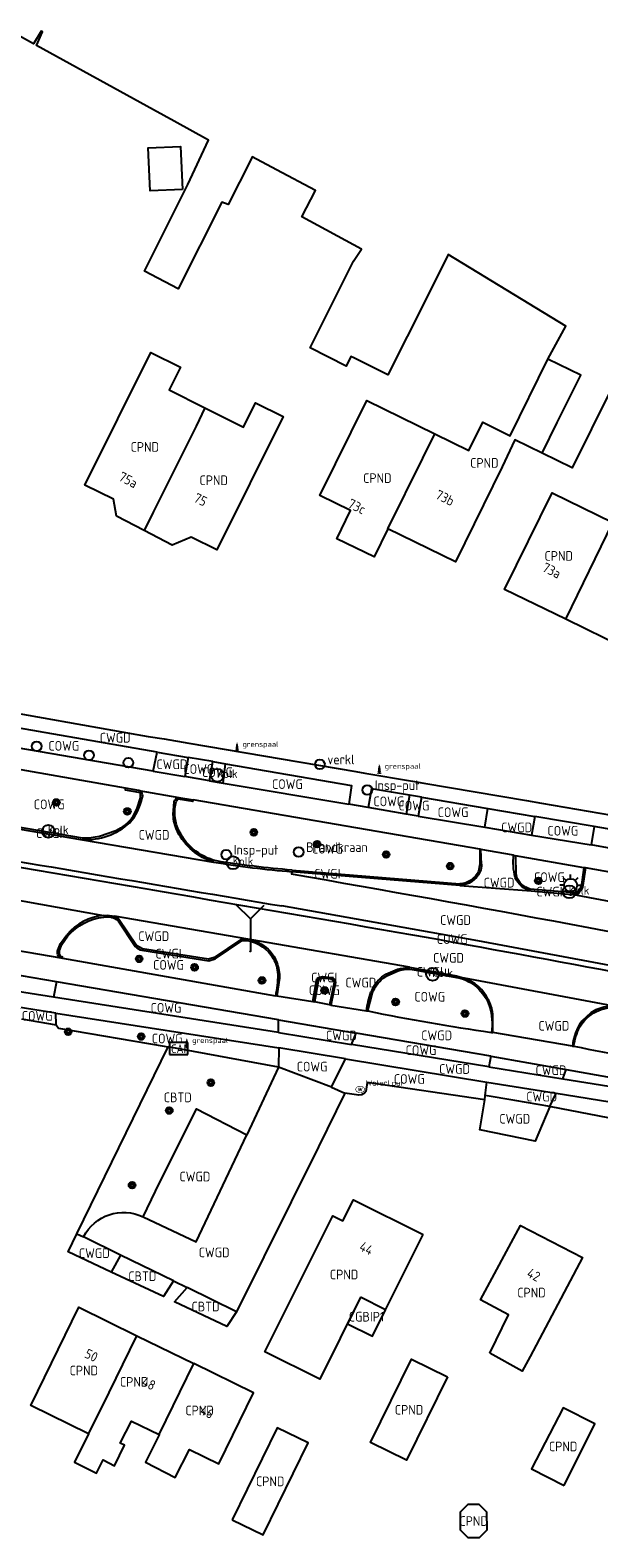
# Model space of a CAD drawing. Header units: metres. Extents: x 159597 to 163409, y 443622 to 446014.
# Tile 9 of 68: x 159872 to 159925, y 445752 to 445892. Entities that reach past the tile are written whole.
import ezdxf
from ezdxf.enums import TextEntityAlignment as Align

# ---------------------------------------------------------------- set-up
doc = ezdxf.new("R2010")
doc.units = ezdxf.units.M
doc.header["$LTSCALE"] = 4
doc.layers.get('0').update_dxf_attribs({"linetype": 'CONTINUOUS'})
for name, color, linetype in [('CBTD', 7, 'CONTINUOUS'), ('CGBIP1', 7, 'CONTINUOUS'), ('COWG', 7, 'CONTINUOUS'), ('CPND', 7, 'CONTINUOUS'), ('CWGD', 7, 'CONTINUOUS'), ('CWGI', 7, 'CONTINUOUS'), ('G_GBIP1', 2, 'ByLayer'), ('G_OTD', 32, 'CONTINUOUS'), ('G_OWG', 6, 'CONTINUOUS'), ('G_PND', 1, 'CONTINUOUS'), ('G_WGD', 7, 'CONTINUOUS'), ('G_WGI', 1, 'CONTINUOUS'), ('LVGO', 3, 'CONTINUOUS'), ('NAR', 7, 'CONTINUOUS'), ('PVGO', 102, 'CONTINUOUS')]:
    doc.layers.add(name, color=color, linetype=linetype)
for name, color, linetype, true_color in [('PBRD', 7, 'CONTINUOUS', 0xbd2877), ('PKST', 7, 'CONTINUOUS', 0xbd2877), ('PPAL', 7, 'CONTINUOUS', 0xbd2877), ('PPUT', 7, 'CONTINUOUS', 0xbd2877)]:
    doc.layers.add(name, color=color, linetype=linetype, true_color=true_color)
doc.styles.add('ISO', font='ISO')
doc.styles.get("Standard").update_dxf_attribs({"font": 'ISO'})
doc.linetypes.add('HAAG', pattern='A,0.25,-0.25,[151,BLOK.SHX,S=0.25,R=0,X=0,Y=0],-0.25,0.25', length=1)

# ---------------------------------------------------------------- blocks, each defined once
blk = doc.blocks.new('boom')
at = {"color": 0}
for radius in [0.315, 0.225, 0.135]:
    blk.add_circle((0, 0), radius, dxfattribs=at)
blk = doc.blocks.new('kolk')
at = {"color": 0}
blk.add_circle((0, 0), 0.6, dxfattribs=at)
at = {"color": 0, "linetype": 'Continuous', "style": 'ISO'}
blk.add_attdef('KOLK', (-0.04, -0.26), '', height=0.8, dxfattribs=at)
blk = doc.blocks.new('lichtmast')
at = {"color": 0}
for p, q in [((-0.6, 0), (-1, 0)), ((-0.71, 0.71), (-0.42, 0.42)), ((0, 0.6), (0, 1)), ((0.42, 0.42), (0.71, 0.71)), ((0.6, 0), (1, 0)), ((-0.42, -0.42), (-0.71, -0.71)), ((0, -0.6), (0, -1)), ((0.42, -0.42), (0.71, -0.71))]:
    blk.add_line(p, q, dxfattribs=at)
blk.add_circle((0, 0), 0.6, dxfattribs=at)
blk = doc.blocks.new('verklikker')
at = {"color": 0}
blk.add_circle((0, 0), 0.45, dxfattribs=at)
at = {"color": 0, "style": 'ISO'}
blk.add_attdef('VERKLIKKER', (0.7, 0), '', height=0.9, dxfattribs=at)
blk = doc.blocks.new('wegwijzer')
at = {"color": 0}
for q in [(-0.424, 1.424), (0.424, 1.424), (0, 0)]:
    blk.add_line((0, 1), q, dxfattribs=at)
blk = doc.blocks.new('verkeersbord-pl')
at = {"linetype": 'Continuous'}
blk.add_circle((0, 0), 0.03, dxfattribs=at)
blk = doc.blocks.new('grensmarkering')
at = {"linetype": 'ByBlock', "lineweight": -2}
h = blk.add_hatch(color=0, dxfattribs=at)
h.dxf.hatch_style = 1
h.paths.add_polyline_path([(0.09, 0.55, 0.219912), (0.05, 0.61, -0.457379), (0.04, 0.66, 2.245674), (-0.04, 0.66, -0.457379), (-0.05, 0.61, 0.219912), (-0.09, 0.55), (-0.15, 0.04), (-0.18, 0.04), (-0.18, 0.01, 0.018367), (-0.1, 0, -0.954633), (0.1, 0, 0.018367), (0.18, 0.01), (0.18, 0.04), (0.15, 0.04)])
at = {"linetype": 'ByBlock', "lineweight": -2, "true_color": 0x681648}
h = blk.add_hatch(color=219, dxfattribs=at)
h.dxf.hatch_style = 1
h.paths.add_polyline_path([(0.1, 0, 1), (-0.1, 0, 1)])
at = {"linetype": 'ByBlock', "lineweight": -2}
h = blk.add_hatch(color=0, dxfattribs=at)
h.dxf.hatch_style = 1
h.paths.add_polyline_path([(0.18, -0.04, -0.022381), (0.08, -0.06, -0.528879), (-0.08, -0.06, -0.022381), (-0.18, -0.04), (-0.18, -0.13, 0.083333), (0.18, -0.13)])
at = {"color": 0, "linetype": 'ByBlock', "lineweight": -2}
blk.add_attdef('GRENSMARKERING', (0.5, 0.35), '', height=0.5, dxfattribs=at)
blk = doc.blocks.new('klok')
at = {"color": 0}
blk.add_circle((0, 0), 0.45, dxfattribs=at)
at = {"style": 'ISO'}
blk.add_attdef('KLOK', (0.7, 0), '', height=0.9, dxfattribs=at)
blk = doc.blocks.new('verkeersteller')
at = {"color": 0}
blk.add_circle((0, 0), 0.45, dxfattribs=at)
blk = doc.blocks.new('schk-cai')
at = {"color": 0}
for p, q in [((0.86, 0.56), (-0.86, 0.56)), ((-0.86, 0.56), (-0.86, -0.56)), ((0.86, -0.56), (0.86, 0.56)), ((-0.86, -0.56), (0.86, -0.56))]:
    blk.add_line(p, q, dxfattribs=at)
at = {"color": 0, "linetype": 'Continuous', "style": 'ISO'}
blk.add_attdef('CAI', text='', height=0.8, dxfattribs=at).set_placement((-0.02, -0.03), align=Align.MIDDLE_CENTER)
blk = doc.blocks.new('brandkraan')
at = {"color": 0}
blk.add_circle((0, 0), 0.45, dxfattribs=at)
at = {"color": 0, "style": 'ISO'}
blk.add_attdef('BRANDKRAAN', (0.7, 0), '', height=0.9, dxfattribs=at)
blk = doc.blocks.new('waterleidingput')
at = {"linetype": 'ByBlock', "lineweight": -2}
h = blk.add_hatch(color=0, dxfattribs=at)
h.dxf.hatch_style = 1
edge = h.paths.add_edge_path()
edge.add_spline(control_points=[(0.44, 0), (0.44, 0.04), (0.43, 0.09), (0.36, 0.2), (0.28, 0.26), (0.09, 0.32), (-0.02, 0.33), (-0.22, 0.29), (-0.31, 0.24), (-0.42, 0.12), (-0.44, 0.06), (-0.44, -0.06), (-0.42, -0.12), (-0.33, -0.22), (-0.28, -0.26), (-0.1, -0.33), (0.04, -0.33), (0.27, -0.27), (0.37, -0.2), (0.43, -0.08), (0.44, -0.04), (0.44, 0)], knot_values=[0, 0, 0, 0, 0.380029, 0.380029, 1.118666, 1.118666, 1.857303, 1.857303, 2.59594, 2.59594, 3.13294, 3.13294, 3.66994, 3.66994, 4.20694, 4.20694, 5.079565, 5.079565, 5.952189, 5.952189, 6.283185, 6.283185, 6.283185, 6.283185], degree=3, periodic=0)
edge = h.paths.add_edge_path(flags=16)
edge.add_ellipse((0, 0), major_axis=(0.392, 0), ratio=0.689655, start_angle=0, end_angle=360)
h = blk.add_hatch(color=0, dxfattribs=at)
h.dxf.hatch_style = 1
h.paths.add_polyline_path([(-0.05, -0.09, -0.141608), (-0.09, -0.05), (-0.1, -0.09), (-0.17, 0.17), (-0.22, 0.17), (-0.13, -0.17), (-0.08, -0.17)])
at = {"linetype": 'ByBlock', "lineweight": -2, "true_color": 0x104b6e}
h = blk.add_hatch(color=156, dxfattribs=at)
h.dxf.hatch_style = 1
h.paths.add_polyline_path([(0.1, 0, 1), (-0.1, 0, 1)])
at = {"linetype": 'ByBlock', "lineweight": -2}
h = blk.add_hatch(color=0, dxfattribs=at)
h.dxf.hatch_style = 1
h.paths.add_polyline_path([(0.02, 0.17), (-0.03, 0.17), (-0.05, 0.09, -0.269854), (0.05, 0.09)])
h = blk.add_hatch(color=0, dxfattribs=at)
h.dxf.hatch_style = 1
h.paths.add_polyline_path([(0.23, 0.17), (0.17, 0.17), (0.1, -0.09), (0.09, -0.05, -0.141608), (0.05, -0.09), (0.07, -0.17), (0.12, -0.17)])
at = {"color": 0, "linetype": 'ByBlock', "lineweight": -2}
blk.add_attdef('WATERLEIDINGPUT', (0.5, 0.35), '', height=0.5, dxfattribs=at)

msp = doc.modelspace()

# ---------------------------------------------------------------- linework, layer by layer
at = {"layer": 'G_GBIP1', "transparency": 33554687}
msp.add_lwpolyline([(159902.486, 445773.926), (159901.264, 445771.474), (159903.582, 445770.319), (159904.805, 445772.772)], dxfattribs=at)
at = {"layer": 'G_OTD', "linetype": 'Continuous', "transparency": 33554687}
for points in [[(159919.856, 445860.988), (159921.515, 445864.027), (159910.605, 445870.676), (159908.596, 445866.653), (159905, 445859.518), (159901.867, 445861.096), (159901.59, 445861.235), (159901.135, 445860.341), (159897.816, 445862.017), (159901.832, 445870.059), (159902.566, 445871.185), (159897.033, 445874.176), (159898.301, 445876.62), (159894.691, 445878.557), (159892.436, 445879.767), (159892.295, 445879.489), (159890.187, 445875.321), (159889.608, 445875.549), (159885.563, 445867.508), (159882.441, 445869.131), (159886.454, 445877.189), (159888.367, 445881.31), (159885.191, 445883.06), (159883.266, 445884.12), (159872.421, 445890.093), (159872.989, 445891.339), (159872.852, 445891.422), (159872.139, 445890.248), (159869.851, 445891.508)], [(159885.954, 445876.731), (159882.957, 445876.593), (159882.773, 445880.589), (159885.77, 445880.727), (159885.954, 445876.731)], [(159940.519, 445849.721), (159935.898, 445852.282), (159933.195, 445846.863), (159930.676, 445848.053), (159933.331, 445853.672), (159933.373, 445853.762), (159925.675, 445858.116), (159922.105, 445850.886), (159919.306, 445852.267)], [(159876.175, 445779.816), (159884.619, 445797.175)], [(159885.124, 445775.439), (159884.198, 445773.983), (159879.354, 445776.26)], [(159890.982, 445772.567), (159890.065, 445771.225), (159885.226, 445773.5), (159886.389, 445774.819)]]:
    msp.add_lwpolyline(points, dxfattribs=at)
at = {"layer": 'G_OWG', "linetype": 'Continuous', "transparency": 33554687}
for points in [[(159888.46, 445821.862), (159888.773, 445823.633)], [(159889.734, 445821.646), (159889.957, 445823.431)], [(159907.007, 445820.518), (159906.717, 445818.769)], [(159908.141, 445820.325), (159907.828, 445818.581)], [(159871.037, 445799.764), (159874.232, 445799.209)], [(159874.232, 445799.209), (159874.203, 445800.292)], [(159874.232, 445799.209), (159874.456, 445798.896), (159884.277, 445797.239), (159884.619, 445797.175)], [(159894.872, 445795.269), (159884.619, 445797.175)], [(159894.887, 445797.064), (159894.872, 445795.269)], [(159899.795, 445793.407), (159901.091, 445796.059)], [(159913.989, 445792.249), (159903.098, 445793.844), (159902.966, 445793.023), (159902.86, 445792.895), (159902.797, 445792.841), (159902.728, 445792.793), (159902.577, 445792.723), (159902.325, 445792.683), (159901.01, 445792.858)], [(159920.152, 445791.609), (159920.029, 445791.63)], [(159933.575, 445789.116), (159933.435, 445789.025), (159920.152, 445791.609)]]:
    msp.add_lwpolyline(points, dxfattribs=at)
at = {"layer": 'G_PND', "linetype": 'Continuous', "transparency": 33554687}
for points in [[(159882.402, 445845.068), (159879.831, 445846.405), (159879.551, 445847.972), (159876.896, 445849.296), (159883.033, 445861.597), (159885.776, 445860.229), (159884.723, 445858.12), (159888.037, 445856.467)], [(159909.358, 445854.054), (159912.531, 445852.499), (159913.808, 445855.127), (159916.342, 445853.871), (159919.856, 445860.988)], [(159919.306, 445852.267), (159920.702, 445855.088), (159922.9, 445859.485), (159919.856, 445860.988)], [(159905.019, 445845.225), (159903.742, 445842.621), (159900.276, 445844.32), (159901.553, 445846.924), (159898.715, 445848.315), (159903.046, 445857.147), (159909.358, 445854.054)], [(159888.037, 445856.467), (159891.616, 445854.682), (159892.742, 445856.938), (159895.312, 445855.656), (159889.135, 445843.281), (159886.774, 445844.459), (159884.994, 445843.721), (159882.402, 445845.068)], [(159888.037, 445856.467), (159887.215, 445854.762), (159883.228, 445846.77), (159882.402, 445845.068)], [(159905.019, 445845.225), (159908.238, 445851.793), (159909.358, 445854.054)], [(159919.306, 445852.267), (159916.795, 445853.507), (159915.601, 445850.994), (159911.271, 445842.161), (159905.019, 445845.225)], [(159921.5, 445836.836), (159915.84, 445839.609), (159920.241, 445848.588), (159925.877, 445845.827)], [(159921.5, 445836.836), (159925.877, 445845.827)], [(159926.917, 445834.182), (159921.5, 445836.836)], [(159902.486, 445773.926), (159898.705, 445766.341), (159893.612, 445768.876), (159899.892, 445781.478), (159900.836, 445781.008), (159901.817, 445782.975), (159908.286, 445779.753)], [(159914.452, 445768.741), (159916.198, 445772.305), (159913.589, 445773.687), (159917.306, 445780.575), (159923.075, 445777.612), (159918.203, 445768.425), (159917.469, 445767.073), (159914.452, 445768.741)], [(159904.805, 445772.772), (159908.286, 445779.753)], [(159904.805, 445772.772), (159902.486, 445773.926)], [(159877.252, 445761.261), (159871.888, 445763.892), (159876.358, 445772.997), (159881.732, 445770.362)], [(159877.252, 445761.261), (159878.52, 445763.764), (159881.732, 445770.362)], [(159881.732, 445770.362), (159887, 445767.779)], [(159883.785, 445761.183), (159883.806, 445761.173), (159882.544, 445758.612), (159885.277, 445757.203), (159886.598, 445759.804), (159889.319, 445758.47), (159892.553, 445765.057), (159887, 445767.779)], [(159883.785, 445761.183), (159887, 445767.779)], [(159910.548, 445766.529), (159906.731, 445758.797), (159903.395, 445760.442), (159907.212, 445768.174), (159910.548, 445766.529)], [(159921.346, 445756.469), (159924.217, 445762.186), (159921.28, 445763.681), (159918.317, 445758.016), (159921.346, 445756.469)], [(159877.252, 445761.261), (159875.955, 445758.62), (159877.997, 445757.618), (159878.605, 445758.855), (159879.65, 445758.285), (159880.581, 445760.206), (159880.196, 445760.392), (159881.23, 445762.435), (159883.785, 445761.183)], [(159890.572, 445753.279), (159893.447, 445751.873), (159897.62, 445760.408), (159894.745, 445761.813), (159890.572, 445753.279)], [(159914.166, 445754.016), (159914.174, 445752.316), (159913.471, 445751.606), (159912.471, 445751.601), (159911.76, 445752.304), (159911.752, 445754.004), (159912.455, 445754.715), (159913.455, 445754.72), (159914.166, 445754.016)]]:
    msp.add_lwpolyline(points, dxfattribs=at)
at = {"layer": 'G_WGD', "linetype": 'Continuous', "transparency": 33554687}
for points in [[(159827.892, 445835.584), (159860.244, 445829.953), (159862.749, 445829.517), (159863.781, 445829.338), (159867.452, 445828.699), (159881.737, 445826.144), (159882.787, 445825.964), (159884.248, 445825.741), (159886.549, 445825.348), (159902.053, 445822.705), (159902.884, 445822.563), (159907.301, 445821.81), (159908.348, 445821.631), (159917.864, 445820.009), (159919.259, 445819.771), (159925.747, 445818.665), (159928.438, 445818.206), (159931.773, 445817.592)], [(159883.627, 445824.514), (159867.077, 445827.399)], [(159883.252, 445822.744), (159866.283, 445825.654)], [(159880.681, 445821.178), (159866.904, 445823.584)], [(159883.252, 445822.744), (159883.627, 445824.514)], [(159883.627, 445824.514), (159886.477, 445824.026)], [(159886.477, 445824.026), (159886.179, 445822.248)], [(159888.773, 445823.633), (159886.477, 445824.026)], [(159888.773, 445823.633), (159889.957, 445823.431)], [(159883.252, 445822.744), (159886.179, 445822.248)], [(159888.46, 445821.862), (159886.179, 445822.248)], [(159889.957, 445823.431), (159901.652, 445821.429), (159901.388, 445819.672)], [(159881.902, 445820.95), (159880.681, 445821.178)], [(159881.902, 445820.95), (159885.633, 445820.301)], [(159888.46, 445821.862), (159889.734, 445821.646)], [(159889.734, 445821.646), (159901.388, 445819.672)], [(159907.007, 445820.518), (159903.477, 445821.119), (159903.185, 445819.367)], [(159885.107, 445818.725), (159885.187, 445819.896)], [(159885.633, 445820.301), (159886.955, 445820.089)], [(159913.524, 445815.496), (159886.955, 445820.089)], [(159903.185, 445819.367), (159901.388, 445819.672)], [(159906.717, 445818.769), (159903.185, 445819.367)], [(159908.141, 445820.325), (159907.007, 445820.518)], [(159908.141, 445820.325), (159914.289, 445819.279)], [(159913.996, 445817.536), (159914.289, 445819.279)], [(159914.289, 445819.279), (159918.626, 445818.54)], [(159907.828, 445818.581), (159906.717, 445818.769)], [(159907.828, 445818.581), (159913.996, 445817.536)], [(159918.626, 445818.54), (159918.334, 445816.801)], [(159924.141, 445817.611), (159918.626, 445818.54)], [(159868.339, 445817.804), (159876.689, 445816.386)], [(159913.996, 445817.536), (159918.334, 445816.801)], [(159918.334, 445816.801), (159923.863, 445815.912)], [(159924.141, 445817.611), (159923.863, 445815.912)], [(159928.376, 445816.883), (159924.141, 445817.611)], [(159876.689, 445816.386), (159888.846, 445814.308)], [(159913.638, 445815.478), (159913.524, 445815.496)], [(159913.689, 445814.111), (159913.638, 445815.478)], [(159916.673, 445814.959), (159913.638, 445815.478)], [(159928.1, 445815.13), (159923.863, 445815.912)], [(159916.673, 445814.959), (159916.834, 445814.883)], [(159923.186, 445813.781), (159916.834, 445814.883)], [(159923.346, 445813.767), (159923.072, 445811.959)], [(159923.346, 445813.767), (159923.186, 445813.781)], [(159932.174, 445812.187), (159923.346, 445813.767)], [(159896.107, 445813.419), (159896.061, 445813.188)], [(159911.68, 445812.151), (159896.107, 445813.419)], [(159862.629, 445812.227), (159878.649, 445809.358)], [(159911.68, 445812.151), (159918.3, 445811.629)], [(159918.3, 445811.629), (159922.113, 445811.303)], [(159933.618, 445809.16), (159933.618, 445809.147), (159922.113, 445811.303)], [(159948.932, 445800.359), (159913.339, 445807.016), (159895.171, 445810.234)], [(159878.649, 445809.358), (159878.966, 445809.387), (159879.664, 445809.286)], [(159892.007, 445807.167), (159879.664, 445809.286)], [(159892.007, 445807.167), (159891.384, 445807.132), (159888.904, 445805.467), (159888.373, 445805.293), (159882.238, 445806.269), (159881.706, 445806.557), (159880.1, 445808.938)], [(159863.314, 445807.359), (159874.669, 445805.412)], [(159874.413, 445806.127), (159874.637, 445806.74), (159875.23, 445807.556)], [(159892.378, 445807.102), (159892.007, 445807.167)], [(159907.008, 445804.546), (159892.378, 445807.102)], [(159874.669, 445805.412), (159874.846, 445805.382)], [(159874.846, 445805.382), (159894.577, 445801.907)], [(159874.275, 445803.195), (159863.432, 445805.054), (159863.419, 445804.983)], [(159904.457, 445803.645), (159904.833, 445803.902), (159905.913, 445804.366)], [(159907.008, 445804.546), (159911.386, 445803.759), (159912.121, 445803.537)], [(159874.009, 445801.762), (159863.137, 445803.464)], [(159874.275, 445803.195), (159874.009, 445801.762)], [(159894.856, 445799.666), (159874.275, 445803.195)], [(159894.964, 445803.551), (159894.716, 445801.894)], [(159898.059, 445801.357), (159898.427, 445803.464)], [(159898.991, 445803.683), (159899.748, 445803.602)], [(159900.164, 445803.141), (159899.731, 445801.041)], [(159925.798, 445800.969), (159912.121, 445803.537)], [(159894.862, 445798.488), (159874.009, 445801.762)], [(159894.716, 445801.894), (159894.577, 445801.907)], [(159894.716, 445801.894), (159898.059, 445801.357)], [(159898.059, 445801.357), (159898.208, 445801.332)], [(159899.587, 445801.062), (159898.208, 445801.332)], [(159874.203, 445800.292), (159870.736, 445800.833)], [(159874.203, 445800.292), (159894.887, 445797.064)], [(159894.862, 445798.488), (159894.856, 445799.666)], [(159894.856, 445799.666), (159902.057, 445798.431)], [(159899.731, 445801.041), (159899.587, 445801.062)], [(159899.731, 445801.041), (159903.036, 445800.504)], [(159903.036, 445800.504), (159903.162, 445800.493)], [(159914.748, 445798.495), (159914.753, 445800.224)], [(159924.291, 445800.592), (159923.847, 445800.333), (159923, 445799.55)], [(159894.862, 445798.488), (159901.633, 445797.383)], [(159901.633, 445797.383), (159902.057, 445798.431)], [(159914.544, 445796.29), (159902.057, 445798.431)], [(159914.611, 445798.506), (159914.748, 445798.495)], [(159922.128, 445797.23), (159914.748, 445798.495)], [(159901.091, 445796.059), (159894.887, 445797.064)], [(159914.367, 445795.304), (159901.633, 445797.383)], [(159922.128, 445797.23), (159922.268, 445797.235)], [(159901.091, 445796.059), (159914.202, 445793.9)], [(159914.544, 445796.29), (159914.367, 445795.304)], [(159914.544, 445796.29), (159921.555, 445795.055)], [(159894.872, 445795.269), (159891.917, 445788.999)], [(159899.795, 445793.407), (159894.872, 445795.269)], [(159914.367, 445795.304), (159921.232, 445794.204)], [(159921.232, 445794.204), (159921.555, 445795.055)], [(159921.232, 445794.204), (159933.252, 445792.267)], [(159921.555, 445795.055), (159933.212, 445793)], [(159901.01, 445792.858), (159898.585, 445787.898), (159890.982, 445772.567)], [(159899.795, 445793.407), (159901.01, 445792.858)], [(159914.047, 445792.659), (159914.202, 445793.9)], [(159914.202, 445793.9), (159920.63, 445792.853)], [(159920.029, 445791.63), (159920.63, 445792.853)], [(159920.63, 445792.853), (159933.436, 445790.805)], [(159882.312, 445781.379), (159883.447, 445783.779), (159887.252, 445791.409), (159891.917, 445788.999)], [(159920.029, 445791.63), (159918.66, 445788.404), (159913.525, 445789.458), (159913.989, 445792.249)], [(159913.989, 445792.249), (159914.047, 445792.659)], [(159920.029, 445791.63), (159916.782, 445792.189), (159914.047, 445792.659)], [(159882.312, 445781.379), (159887.233, 445779.06), (159891.917, 445788.999)], [(159879.354, 445776.26), (159875.359, 445778.138), (159876.175, 445779.816)], [(159876.175, 445779.816), (159876.781, 445779.529)], [(159880.213, 445777.846), (159876.781, 445779.529)], [(159880.213, 445777.846), (159879.354, 445776.26)], [(159885.124, 445775.439), (159880.213, 445777.846)], [(159885.124, 445775.439), (159886.389, 445774.819)], [(159890.982, 445772.567), (159886.389, 445774.819)]]:
    msp.add_lwpolyline(points, dxfattribs=at)
for points in [[(159882.215, 445820.229, 0.470096), (159881.902, 445820.95)], [(159881.07, 445817.946, 0.1300998), (159882.215, 445820.229)], [(159885.187, 445819.896, -0.3254799), (159885.633, 445820.301)], [(159876.689, 445816.386, 0.1930888), (159881.07, 445817.946)], [(159885.496, 445817.134, -0.1112107), (159885.107, 445818.725)], [(159888.846, 445814.308, -0.2036817), (159885.496, 445817.134)], [(159860.873, 445815.559, -0.0004118), (159907.307, 445807.562)], [(159860.955, 445816.034, 0.0002369), (159895.171, 445810.234)], [(159888.846, 445814.308, 0.02189), (159896.107, 445813.419)], [(159913.689, 445814.111, -0.1258436), (159913.553, 445813.396)], [(159916.807, 445812.893, -0.0832791), (159916.673, 445814.959)], [(159947.917, 445803.557, 0.0055743), (159896.061, 445813.188)], [(159913.553, 445813.396, -0.2867184), (159911.68, 445812.151)], [(159918.3, 445811.629, -0.2383153), (159916.807, 445812.893)], [(159923.072, 445811.959, -0.3227413), (159922.113, 445811.303)], [(159878.649, 445809.358, 0.2017328), (159875.23, 445807.556)], [(159879.664, 445809.286, -0.1707715), (159880.1, 445808.938)], [(159892.378, 445807.102, -0.1253705), (159894.094, 445806.038)], [(159907.307, 445807.562, -0.0033159), (159947.077, 445800.12)], [(159874.669, 445805.412, -0.4193974), (159874.413, 445806.127)], [(159894.094, 445806.038, -0.0917541), (159894.714, 445804.991)], [(159894.714, 445804.991, -0.0805393), (159894.964, 445803.551)], [(159905.913, 445804.366, -0.0365918), (159907.008, 445804.546)], [(159898.427, 445803.464, -0.1899869), (159898.991, 445803.683)], [(159899.748, 445803.602, -0.3089554), (159900.164, 445803.141)], [(159904.457, 445803.645, 0.1175573), (159903.438, 445802.234)], [(159914.325, 445801.567, 0.1901916), (159912.121, 445803.537)], [(159903.036, 445800.504, -0.0554521), (159903.438, 445802.234)], [(159914.753, 445800.224, 0.0863807), (159914.325, 445801.567)], [(159903.162, 445800.493, 0.0147563), (159914.611, 445798.506)], [(159925.798, 445800.969, 0.0735362), (159924.291, 445800.592)], [(159923, 445799.55, 0.1345865), (159922.128, 445797.23)], [(159922.268, 445797.235, 0.0161244), (159932.879, 445795.346)], [(159876.781, 445779.529, -0.4100744), (159882.312, 445781.379)]]:
    msp.add_lwpolyline(points, format="xyb", dxfattribs=at)
at = {"layer": 'G_WGI', "linetype": 'Continuous', "transparency": 33554687}
for points in [[(159880.681, 445821.178), (159880.658, 445821.024), (159881.871, 445820.803)], [(159881.352, 445818.496), (159881.77, 445819.32), (159882.072, 445820.272), (159882.068, 445820.614)], [(159886.955, 445820.089), (159886.932, 445819.941), (159885.573, 445820.151), (159885.363, 445819.943)], [(159876.703, 445816.536), (159868.372, 445817.951)], [(159879.775, 445817.202), (159878.261, 445816.688)], [(159913.524, 445815.496), (159913.539, 445814.108), (159913.421, 445813.467)], [(159916.834, 445814.883), (159916.864, 445813.202), (159916.942, 445812.96)], [(159923.186, 445813.781), (159922.931, 445812.009)], [(159896.121, 445813.569), (159911.686, 445812.301)], [(159922.423, 445811.484), (159922.297, 445811.447), (159918.218, 445811.797)], [(159879.828, 445808.995), (159879.982, 445808.845), (159881.586, 445806.468)], [(159874.549, 445805.728), (159874.56, 445806.1), (159874.767, 445806.665), (159875.341, 445807.456)], [(159882.204, 445806.122), (159888.395, 445805.145), (159888.984, 445805.34), (159891.459, 445807.002), (159891.995, 445807.017)], [(159874.846, 445805.382), (159874.858, 445805.499)], [(159904.559, 445803.535), (159904.899, 445803.768), (159905.965, 445804.225)], [(159907.453, 445804.316), (159911.558, 445803.56)], [(159899.721, 445803.454), (159898.994, 445803.532), (159898.565, 445803.405), (159898.208, 445801.332)], [(159900.014, 445803.142), (159899.587, 445801.062)], [(159903.162, 445800.493), (159903.573, 445802.169)]]:
    msp.add_lwpolyline(points, dxfattribs=at)
for points in [[(159881.871, 445820.803, -0.347219), (159882.068, 445820.614)], [(159885.521, 445817.468, -0.1478694), (159885.363, 445819.943)], [(159881.352, 445818.496, -0.1166833), (159879.775, 445817.202)], [(159878.261, 445816.688, -0.0731012), (159876.703, 445816.536)], [(159889.105, 445814.416, -0.2365899), (159885.521, 445817.468)], [(159896.121, 445813.569, -0.0209564), (159889.105, 445814.416)], [(159913.421, 445813.467, -0.2871174), (159911.686, 445812.301)], [(159918.218, 445811.797, -0.2275767), (159916.942, 445812.96)], [(159922.931, 445812.009, -0.1829605), (159922.423, 445811.484)], [(159875.341, 445807.456, -0.1921336), (159878.655, 445809.208)], [(159878.655, 445809.208, -0.1934879), (159879.828, 445808.995)], [(159891.995, 445807.017, -0.2212687), (159894.382, 445805.362)], [(159874.858, 445805.499, -0.2376396), (159874.549, 445805.728)], [(159881.586, 445806.468, 0.1250623), (159882.204, 445806.122)], [(159894.382, 445805.362, -0.1081869), (159894.799, 445803.89)], [(159894.799, 445803.89, -0.053406), (159894.577, 445801.907)], [(159905.965, 445804.225, -0.1215961), (159907.453, 445804.316)], [(159899.721, 445803.454, -0.2859281), (159900.014, 445803.142)], [(159903.573, 445802.169, -0.1182699), (159904.559, 445803.535)], [(159911.558, 445803.56, -0.1349863), (159913.264, 445802.69)], [(159913.264, 445802.69, -0.1282235), (159914.446, 445800.894)], [(159914.446, 445800.894, -0.1109626), (159914.611, 445798.506)], [(159922.785, 445798.987, -0.1384193), (159924.346, 445800.453)], [(159924.346, 445800.453, -0.0957333), (159926.234, 445800.842)], [(159922.268, 445797.235, -0.0826404), (159922.785, 445798.987)]]:
    msp.add_lwpolyline(points, format="xyb", dxfattribs=at)
at = {"layer": 'LVGO', "linetype": 'HAAG', "transparency": 33554687}
msp.add_lwpolyline([(159933.435, 445789.025), (159920.152, 445791.609)], dxfattribs=at)

# ---------------------------------------------------------------- block references
at = {"layer": 'PBRD', "transparency": 33554687}
msp.add_blockref('verklikker', (159898.702, 445823.384), dxfattribs=at).add_auto_attribs({'VERKLIKKER': 'verkl '})
at = {"layer": 'PBRD', "transparency": 33554687, "xscale": 3, "yscale": 3, "zscale": 3}
msp.add_blockref('wegwijzer', (159892.258, 445806.03), dxfattribs=at)
at = {"layer": 'PKST', "transparency": 33554687}
msp.add_blockref('schk-cai', (159885.612, 445797.019), dxfattribs=at).add_auto_attribs({'CAI': 'CAI'})
at = {"layer": 'PPAL', "transparency": 33554687}
for name, p in [('verkeersteller', (159872.433, 445825.052)), ('verkeersteller', (159877.285, 445824.224)), ('verkeersteller', (159880.945, 445823.525)), ('lichtmast', (159921.955, 445812.166)), ('verkeersbord-pl', (159892.258, 445806.03))]:
    msp.add_blockref(name, p, dxfattribs=at)
for p in [(159891.022, 445824.654), (159904.217, 445822.619), (159886.362, 445797.169)]:
    msp.add_blockref('grensmarkering', p, dxfattribs=at).add_auto_attribs({'GRENSMARKERING': 'grenspaal'})
at = {"layer": 'PPUT', "transparency": 33554687}
for name, p, values in [('kolk', (159889.197, 445822.364), {'KOLK': 'Kolk'}), ('klok', (159903.097, 445820.994), {'KLOK': 'Insp-put'}), ('kolk', (159873.519, 445817.159), {'KOLK': 'Kolk'}), ('klok', (159890.016, 445815), {'KLOK': 'Insp-put'}), ('brandkraan', (159896.735, 445815.244), {'BRANDKRAAN': 'Brandkraan'}), ('kolk', (159890.657, 445814.248), {'KOLK': 'Kolk'}), ('kolk', (159921.829, 445811.548), {'KOLK': 'Kolk'}), ('kolk', (159909.162, 445803.899), {'KOLK': 'Kolk'}), ('waterleidingput', (159902.44, 445793.217), {'WATERLEIDINGPUT': 'WaterLput'})]:
    msp.add_blockref(name, p, dxfattribs=at).add_auto_attribs(values)
at = {"layer": 'PVGO', "transparency": 33554687}
for p in [(159874.265, 445819.844), (159880.846, 445819.012), (159892.58, 445817.074), (159898.443, 445815.971), (159904.852, 445815.013), (159910.786, 445813.939), (159918.966, 445812.57), (159881.941, 445805.326), (159887.084, 445804.538), (159893.334, 445803.327), (159899.142, 445802.401), (159905.731, 445801.329), (159912.16, 445800.249), (159875.357, 445798.564), (159882.127, 445798.119), (159888.588, 445793.835), (159884.731, 445791.252), (159881.287, 445784.33)]:
    msp.add_blockref('boom', p, dxfattribs=at)

# ---------------------------------------------------------------- texts
at = {"layer": 'CBTD', "transparency": 33554687, "style": 'ISO'}
for p in [(159885.524, 445792.476), (159882.239, 445775.879), (159888.104, 445773.063)]:
    msp.add_text('CBTD', height=0.9, dxfattribs=at).set_placement(p, align=Align.MIDDLE_CENTER)
at = {"layer": 'CGBIP1', "transparency": 33554687, "style": 'ISO'}
msp.add_text('CGBIP1', height=0.9, dxfattribs=at).set_placement((159903.035, 445772.123), align=Align.MIDDLE_CENTER)
at = {"layer": 'COWG', "transparency": 33554687, "style": 'ISO'}
for p in [(159874.955, 445825.097), (159887.476, 445822.942), (159889.209, 445822.647), (159895.693, 445821.543), (159873.594, 445819.664), (159905.096, 445819.943), (159907.429, 445819.548), (159911.059, 445818.932), (159921.238, 445817.217), (159899.398, 445815.545), (159919.994, 445812.91), (159910.977, 445807.163), (159884.664, 445804.768), (159899.112, 445802.413), (159884.436, 445800.789), (159908.895, 445801.814), (159872.484, 445800.037), (159884.545, 445797.934), (159908.089, 445796.863), (159897.982, 445795.328), (159906.999, 445794.18)]:
    msp.add_text('COWG', height=0.9, dxfattribs=at).set_placement(p, align=Align.MIDDLE_CENTER)
at = {"layer": 'CPND', "transparency": 33554687, "style": 'ISO'}
for p in [(159882.467, 445852.833), (159913.96, 445851.349), (159888.857, 445849.739), (159904.037, 445849.942), (159920.859, 445842.718), (159900.949, 445776.039), (159918.332, 445774.358), (159876.81, 445767.127), (159881.478, 445766.077), (159887.549, 445763.424), (159906.972, 445763.487), (159921.267, 445760.083), (159894.096, 445756.843), (159912.963, 445753.161)]:
    msp.add_text('CPND', height=0.9, dxfattribs=at).set_placement(p, align=Align.MIDDLE_CENTER)
at = {"layer": 'CWGD', "transparency": 33554687, "style": 'ISO'}
for p in [(159879.719, 445825.85), (159884.98, 445823.382), (159916.956, 445817.528), (159883.324, 445816.836), (159915.321, 445812.4), (159911.283, 445808.93), (159883.296, 445807.435), (159910.631, 445805.425), (159902.505, 445803.124), (159900.7, 445798.219), (159909.537, 445798.229), (159920.41, 445799.117), (159911.195, 445795.109), (159920.138, 445794.992), (159919.276, 445792.545), (159916.777, 445790.491), (159887.115, 445785.125), (159877.786, 445778.017), (159888.896, 445778.09)]:
    msp.add_text('CWGD', height=0.9, dxfattribs=at).set_placement(p, align=Align.MIDDLE_CENTER)
at = {"layer": 'CWGI', "transparency": 33554687, "style": 'ISO'}
for p in [(159873.594, 445816.988), (159899.398, 445813.227), (159919.994, 445811.565), (159884.664, 445805.809), (159899.112, 445803.595), (159908.895, 445804.129)]:
    msp.add_text('CWGI', height=0.9, dxfattribs=at).set_placement(p, align=Align.MIDDLE_CENTER)
at = {"layer": 'NAR', "transparency": 33554687, "style": 'ISO'}
for s, rotation, p in [('75a', 332.5, (159880.932, 445849.777)), ('73b', 333.9, (159910.31, 445848.11)), ('75', 333.5, (159887.636, 445847.94)), ('73c', 333.9, (159902.131, 445847.309)), ('73a', 333.9, (159920.206, 445841.367)), ('44', 333.5, (159903.018, 445778.467)), ('42', 332.8, (159918.539, 445776.007)), ('50', 333.9, (159877.508, 445768.535)), ('48', 333.9, (159882.833, 445765.924)), ('46', 333.9, (159888.238, 445763.274))]:
    msp.add_text(s, height=0.9, rotation=rotation, dxfattribs=at).set_placement(p, align=Align.MIDDLE_CENTER)

doc.saveas('drawing.dxf')
